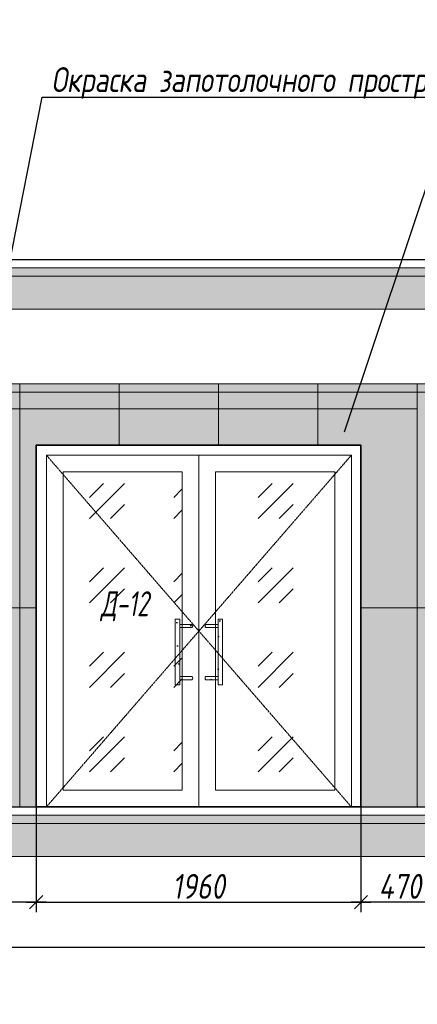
# Model space of a CAD drawing. Header units: millimetres. Extents: x -521669 to 178656, y -69521 to 500758.
# Tile 20 of 256: x -442326 to -439926, y 459763 to 465699. Entities that reach past the tile are written whole.
import ezdxf
from ezdxf import colors
from ezdxf.entities.mleader import LeaderData, LeaderLine
from ezdxf.math import Vec2, Vec3

# ---------------------------------------------------------------- set-up
doc = ezdxf.new("R2010")
doc.units = ezdxf.units.MM
doc.linetypes.add('( Hidden )', pattern=[0.375, 0.25, -0.125])
doc.linetypes.add('DASHDOT', pattern=[25.4, 12.7, -6.35, 0, -6.35])
doc.layers.get('Defpoints').update_dxf_attribs({"color": 31})
for name, color, linetype, lineweight in [('A-DETL-GENF', 7, 'Continuous', 5), ('dim_razv', 93, 'DASHDOT', 9), ('Двери', 7, 'Continuous', 5), ('Отделка стен', 253, 'Continuous', 0), ('пот', 183, 'Continuous', 9)]:
    doc.layers.add(name, color=color, linetype=linetype, lineweight=lineweight)
doc.styles.add('fl_iso paper', font='isocpeur.ttf', dxfattribs={"width": 0.8, "oblique": 10})
doc.styles.add('In tre', font='isocpeur.ttf', dxfattribs={"width": 0.8, "oblique": 10})
doc.dimstyles.new('In tre 1_50', dxfattribs={"dimtxt": 150, "dimasz": 80, "dimexe": 60, "dimexo": 10, "dimgap": 20, "dimtad": 1, "dimdec": 0, "dimrnd": 5, "dimzin": 0, "dimdsep": 46, "dimtxsty": 'fl_iso paper', "dimblk": 'OBLIQUE', "dimcen": 0, "dimdle": 60, "dimadec": 0, "dimazin": 0, "dimtfac": 1, "dimtdec": 0, "dimtofl": 0, "dimtmove": 1, "dimatfit": 1, "dimfxl": 40, "dimtolj": 1, "dimtzin": 0, "dimarcsym": 1})
pattern_1 = [(352.5, (-706715.81, 710401.68), (100.426047, 107.214405), [0, -115.824, 0, -129.54, 0, -123.825]), (322.5, (-706715.8, 710401.68), (247.41986, 56.70328), [0, -62.484, 0, -104.394, 0, -40.005]), (282.5, (-706782.08, 710467.95), (168.099694, -167.489948), [0, -38.1, 0, -137.16, 0, -179.07]), (272.5, (-706782.08, 710467.95), (209.26523, -114.68433), [0, -19.05, 0, -89.916, 0, -102.87])]

# ---------------------------------------------------------------- blocks, each defined once
blk = doc.blocks.new('_Oblique')
at = {"color": 0, "linetype": 'ByBlock', "lineweight": -2}
blk.add_line((-0.5, -0.5), (0.5, 0.5), dxfattribs=at)
blk = doc.blocks.new('*D12373')
at = {"layer": 'Defpoints', "color": 0, "linetype": 'ByBlock', "transparency": 16777216}
for p in [(-442225.6, 460953.2), (-440265.6, 460953.2), (-440265.6, 460379)]:
    blk.add_point(p, dxfattribs=at)
at = {"layer": 'dim_razv', "color": 0, "linetype": 'ByBlock', "lineweight": -2, "transparency": 16777216}
for p, q in [((-442225.6, 460943.2), (-442225.6, 460319)), ((-440265.6, 460943.2), (-440265.6, 460319)), ((-442285.6, 460379), (-440205.6, 460379))]:
    blk.add_line(p, q, dxfattribs=at)
at = {"layer": 'dim_razv', "color": 0, "linetype": 'ByBlock', "lineweight": -2, "transparency": 16777216, "xscale": 80, "yscale": 80, "zscale": 80, "rotation": 180}
blk.add_blockref('_Oblique', (-442225.6, 460379), dxfattribs=at)
at = {"layer": 'dim_razv', "color": 0, "linetype": 'ByBlock', "lineweight": -2, "transparency": 16777216, "xscale": 80, "yscale": 80, "zscale": 80}
blk.add_blockref('_Oblique', (-440265.6, 460379), dxfattribs=at)
at = {"layer": 'dim_razv', "color": 0, "linetype": 'ByBlock', "transparency": 16777216, "insert": (-441245.6, 460474), "char_height": 150, "attachment_point": 5, "style": 'fl_iso paper'}
blk.add_mtext('\\A1;1960', dxfattribs=at)
blk = doc.blocks.new('*D12367')
at = {"layer": 'Defpoints', "color": 0, "linetype": 'ByBlock', "transparency": 16777216}
for p in [(-440265.6, 461314.9), (-439795.6, 461281.9), (-440265.6, 460379)]:
    blk.add_point(p, dxfattribs=at)
at = {"layer": 'dim_razv', "color": 0, "linetype": 'ByBlock', "lineweight": -2, "transparency": 16777216}
for p, q in [((-440265.6, 461304.9), (-440265.6, 460319)), ((-439795.6, 461271.9), (-439795.6, 460319)), ((-439735.6, 460379), (-440325.6, 460379))]:
    blk.add_line(p, q, dxfattribs=at)
at = {"layer": 'dim_razv', "color": 0, "linetype": 'ByBlock', "lineweight": -2, "transparency": 16777216, "xscale": 80, "yscale": 80, "zscale": 80, "rotation": 180}
blk.add_blockref('_Oblique', (-440265.6, 460379), dxfattribs=at)
at = {"layer": 'dim_razv', "color": 0, "linetype": 'ByBlock', "lineweight": -2, "transparency": 16777216, "xscale": 80, "yscale": 80, "zscale": 80}
blk.add_blockref('_Oblique', (-439795.6, 460379), dxfattribs=at)
at = {"layer": 'dim_razv', "color": 0, "linetype": 'ByBlock', "transparency": 16777216, "insert": (-440030.6, 460474), "char_height": 150, "attachment_point": 5, "style": 'fl_iso paper'}
blk.add_mtext('\\A1;470', dxfattribs=at)
blk = doc.blocks.new('*U12429')
at = {"layer": 'A-DETL-GENF'}
h = blk.add_hatch(dxfattribs=at)
h.set_pattern_fill('ANSI35', color=256, scale=10, style=0)
h.set_pattern_definition([(45, (40480.45, 4e-10), (-44.90128, 44.90128), []), (45, (40525.35, 4e-10), (-44.90128, 44.90128), [79.375, -15.875, 0, -15.875])])
h.paths.add_polyline_path([(0, -100), (40900.9, -100), (40900.9, -50), (0, -50)])
h = blk.add_hatch(dxfattribs=at)
h.set_pattern_fill('ANSI35', color=256, scale=20, style=0)
h.set_pattern_definition([(45, (40480.45, 4e-10), (-89.80256, 89.80256), []), (45, (40570.25, 4e-10), (-89.80256, 89.80256), [158.75, -31.75, 0, -31.75])])
h.paths.add_polyline_path([(0, -300), (40900.9, -300), (40900.9, -100), (0, -100)])
at = {"lineweight": 13}
blk.add_lwpolyline([(0, -50), (40900.9, -50), (40900.9, 0), (0, 0)], close=True, dxfattribs=at)
at = {"lineweight": 30}
blk.add_lwpolyline([(0, 0), (40900.9, 0)], dxfattribs=at)
at = {"layer": 'A-DETL-GENF'}
for points in [[(0, -100), (40900.9, -100), (40900.9, -50), (0, -50)], [(0, -300), (40900.9, -300), (40900.9, -100), (0, -100)]]:
    blk.add_lwpolyline(points, close=True, dxfattribs=at)
blk = doc.blocks.new('*U12430')
at = {"layer": 'A-DETL-GENF'}
h = blk.add_hatch(dxfattribs=at)
h.set_pattern_fill('ANSI35', color=256, scale=10, style=0)
h.set_pattern_definition([(45, (40480.45, 4e-10), (-44.90128, 44.90128), []), (45, (40525.35, 4e-10), (-44.90128, 44.90128), [79.375, -15.875, 0, -15.875])])
h.paths.add_polyline_path([(0, -100), (40900.9, -100), (40900.9, -50), (0, -50)])
h = blk.add_hatch(dxfattribs=at)
h.set_pattern_fill('ANSI35', color=256, scale=20, style=0)
h.set_pattern_definition([(45, (40480.45, 4e-10), (-89.80256, 89.80256), []), (45, (40570.25, 4e-10), (-89.80256, 89.80256), [158.75, -31.75, 0, -31.75])])
h.paths.add_polyline_path([(0, -300), (40900.9, -300), (40900.9, -100), (0, -100)])
at = {"lineweight": 13}
blk.add_lwpolyline([(0, -50), (40900.9, -50), (40900.9, 0), (0, 0)], close=True, dxfattribs=at)
at = {"lineweight": 30}
blk.add_lwpolyline([(0, 0), (40900.9, 0)], dxfattribs=at)
at = {"layer": 'A-DETL-GENF'}
for points in [[(0, -100), (40900.9, -100), (40900.9, -50), (0, -50)], [(0, -300), (40900.9, -300), (40900.9, -100), (0, -100)]]:
    blk.add_lwpolyline(points, close=True, dxfattribs=at)
blk = doc.blocks.new('*D12325')
at = {"layer": 'Defpoints', "color": 0, "linetype": 'ByBlock', "transparency": 16777216}
for p in [(-442225.6, 461188.7), (-442810.7, 460953.2), (-442810.7, 460379)]:
    blk.add_point(p, dxfattribs=at)
at = {"layer": 'dim_razv', "color": 0, "linetype": 'ByBlock', "lineweight": -2, "transparency": 16777216}
for p, q in [((-442225.6, 461178.7), (-442225.6, 460319)), ((-442810.7, 460943.2), (-442810.7, 460319)), ((-442165.6, 460379), (-442870.7, 460379))]:
    blk.add_line(p, q, dxfattribs=at)
at = {"layer": 'dim_razv', "color": 0, "linetype": 'ByBlock', "lineweight": -2, "transparency": 16777216, "xscale": 80, "yscale": 80, "zscale": 80, "rotation": 180}
blk.add_blockref('_Oblique', (-442810.7, 460379), dxfattribs=at)
at = {"layer": 'dim_razv', "color": 0, "linetype": 'ByBlock', "lineweight": -2, "transparency": 16777216, "xscale": 80, "yscale": 80, "zscale": 80}
blk.add_blockref('_Oblique', (-442225.6, 460379), dxfattribs=at)
at = {"layer": 'dim_razv', "color": 0, "linetype": 'ByBlock', "transparency": 16777216, "insert": (-442518.2, 460474), "char_height": 150, "attachment_point": 5, "style": 'fl_iso paper'}
blk.add_mtext('\\A1;585', dxfattribs=at)
blk = doc.blocks.new('*D12327')
at = {"layer": 'Defpoints', "color": 0, "linetype": 'ByBlock', "transparency": 16777216}
for p in [(-447725.6, 461855.2), (-429315.6, 460725.6), (-429315.6, 460107)]:
    blk.add_point(p, dxfattribs=at)
at = {"layer": 'dim_razv', "color": 0, "linetype": 'ByBlock', "lineweight": -2, "transparency": 16777216}
for p, q in [((-447725.6, 461845.2), (-447725.6, 460047)), ((-429315.6, 460715.6), (-429315.6, 460047)), ((-447785.6, 460107), (-429255.6, 460107))]:
    blk.add_line(p, q, dxfattribs=at)
at = {"layer": 'dim_razv', "color": 0, "linetype": 'ByBlock', "lineweight": -2, "transparency": 16777216, "xscale": 80, "yscale": 80, "zscale": 80, "rotation": 180}
blk.add_blockref('_Oblique', (-447725.6, 460107), dxfattribs=at)
at = {"layer": 'dim_razv', "color": 0, "linetype": 'ByBlock', "lineweight": -2, "transparency": 16777216, "xscale": 80, "yscale": 80, "zscale": 80}
blk.add_blockref('_Oblique', (-429315.6, 460107), dxfattribs=at)
at = {"layer": 'dim_razv', "color": 0, "linetype": 'ByBlock', "transparency": 16777216, "insert": (-438520.6, 460202), "char_height": 150, "attachment_point": 5, "style": 'fl_iso paper'}
blk.add_mtext('\\A1;18410', dxfattribs=at)
blk = doc.blocks.new('*U12263')
at = {"layer": 'dim_razv', "true_color": 0xffffff, "transparency": 33554559}
h = blk.add_hatch(color=7, dxfattribs=at)
h.dxf.hatch_style = 1
h.paths.add_polyline_path([(0, 0), (36900, 0), (36900, 50), (0, 50)])
at = {"lineweight": 20, "transparency": 33554559}
blk.add_lwpolyline([(0, 0), (36900, 0), (36900, 50), (0, 50)], close=True, dxfattribs=at)

msp = doc.modelspace()

# ---------------------------------------------------------------- hatches: boundary and pattern name
at = {"true_color": 0xcccccc}
h = msp.add_hatch(dxfattribs=at)
h.set_pattern_fill('AR-SAND', color=254, scale=3, angle=315)
h.set_pattern_definition(pattern_1)
h.paths.add_polyline_path([(-441359.3, 461688.2), (-441386.3, 461688.2), (-441386.3, 462084.7), (-441359.3, 462084.7)])
h = msp.add_hatch(dxfattribs=at)
h.set_pattern_fill('AR-SAND', color=254, scale=3, angle=315)
h.set_pattern_definition(pattern_1)
h.paths.add_polyline_path([(-441128.6, 461688.2), (-441101.5, 461688.2), (-441101.5, 462084.7), (-441128.6, 462084.7)])
h = msp.add_hatch(dxfattribs=at)
h.set_pattern_fill('AR-SAND', color=254, scale=3, angle=315)
h.set_pattern_definition(pattern_1)
edge = h.paths.add_edge_path()
edge.add_line((-441286.8, 462053.8), (-441359.3, 462053.8))
edge.add_line((-441359.3, 462053.8), (-441359.3, 462034.5))
edge.add_line((-441359.3, 462034.5), (-441286.8, 462034.5))
edge.add_arc((-441292.1, 462044.1), 11, 298.44951, 421.55049)
h = msp.add_hatch(dxfattribs=at)
h.set_pattern_fill('AR-SAND', color=254, scale=3, angle=315)
h.set_pattern_definition(pattern_1)
edge = h.paths.add_edge_path()
edge.add_line((-441201.1, 462053.8), (-441128.6, 462053.8))
edge.add_line((-441128.6, 462053.8), (-441128.6, 462034.5))
edge.add_line((-441128.6, 462034.5), (-441201.1, 462034.5))
edge.add_arc((-441195.8, 462044.1), 11, 118.44951, 241.55049, ccw=False)
h = msp.add_hatch(dxfattribs=at)
h.set_pattern_fill('AR-SAND', color=254, scale=3, angle=315)
h.set_pattern_definition(pattern_1)
edge = h.paths.add_edge_path()
edge.add_line((-441286.8, 461719.2), (-441359.3, 461719.2))
edge.add_line((-441359.3, 461719.2), (-441359.3, 461738.5))
edge.add_line((-441359.3, 461738.5), (-441286.8, 461738.5))
edge.add_arc((-441292.1, 461728.9), 11, -61.55049, 61.55049, ccw=False)
h = msp.add_hatch(dxfattribs=at)
h.set_pattern_fill('AR-SAND', color=254, scale=3, angle=315)
h.set_pattern_definition(pattern_1)
edge = h.paths.add_edge_path()
edge.add_line((-441201.1, 461719.2), (-441128.6, 461719.2))
edge.add_line((-441128.6, 461719.2), (-441128.6, 461738.5))
edge.add_line((-441128.6, 461738.5), (-441201.1, 461738.5))
edge.add_arc((-441195.8, 461728.9), 11, 118.44951, 241.55049)
at = {"layer": 'dim_razv', "true_color": 0xeceae4, "transparency": 33554687}
h = msp.add_hatch(dxfattribs=at)
h.set_pattern_fill('AR-SAND', color=254, scale=3, angle=315)
h.set_pattern_definition([(352.5, (122232.77, 505553.85), (100.426047, 107.214405), [0, -115.824, 0, -129.54, 0, -123.825]), (322.5, (122232.77, 505553.85), (247.419855, 56.70328), [0, -62.484, 0, -104.394, 0, -40.005]), (282.5, (122166.5, 505620.12), (168.099694, -167.489948), [0, -38.1, 0, -137.16, 0, -179.07]), (272.5, (122166.5, 505620.12), (209.265234, -114.68433), [0, -19.05, 0, -89.916, 0, -102.87])])
h.paths.add_polyline_path([(-448245.6, 463153.2), (-448245.6, 461103.2)])
h.paths.add_polyline_path([(-447445.6, 463153.2), (-446445.6, 463153.2), (-446445.6, 461753.2), (-447445.6, 461753.2)], flags=16)
h.paths.add_polyline_path([(-446245.6, 463153.2), (-445095.6, 463153.2), (-445095.6, 461103.2), (-446245.6, 461103.2)], flags=16)
h.paths.add_polyline_path([(-444510.7, 463453.2), (-442810.7, 463453.2), (-442810.7, 460953.2), (-444510.7, 460953.2)])
h.paths.add_polyline_path([(-442225.6, 460953.2), (-442225.6, 463133.2), (-440265.6, 463133.2), (-440265.6, 460953.2)])
h.paths.add_polyline_path([(-439495.6, 463153.2), (-439795.6, 463153.2), (-439795.6, 461103.2), (-439495.6, 461103.2)], flags=16)
h.paths.add_polyline_path([(-439295.6, 463153.2), (-437695.6, 463153.2), (-437695.6, 461103.2), (-439295.6, 461103.2)], flags=16)
h.paths.add_polyline_path([(-437495.6, 463153.2), (-436045.6, 463153.2), (-436045.6, 460953.2), (-437495.6, 460953.2)])
h.paths.add_polyline_path([(-433695.6, 463153.2), (-431695.6, 463153.2), (-431695.6, 461103.2), (-433695.6, 461103.2)], flags=16)
h.paths.add_polyline_path([(-424620.7, 462357), (-423870.7, 462357), (-423870.7, 461007), (-424620.7, 461007)], flags=16)
h.paths.add_polyline_path([(-417537.5, 461203.2), (-417537.5, 461303.2), (-417437.5, 461303.2), (-417437.5, 461203.2)], flags=16)
edge = h.paths.add_edge_path(flags=0)
edge.add_arc((-417487.5, 461253.2), 28.4, 0, 360)
edge = h.paths.add_edge_path(flags=0)
edge.add_arc((-417501, 461253.2), 3.95, 0, 360)
edge = h.paths.add_edge_path(flags=0)
edge.add_arc((-417473.9, 461253.2), 3.95, 0, 360)
h.paths.add_polyline_path([(-410502.4, 460953.2), (-410825.6, 460953.2), (-410825.6, 461103.1), (-410525.6, 461103.1), (-410525.6, 461253.1), (-410225.6, 461253.1), (-410225.6, 461403.1), (-409925.6, 461403.1), (-409925.6, 461553.1), (-409625.6, 461553.1), (-409625.6, 461703.1), (-409133.5, 461703.1), (-409133.5, 463503.2), (-447845.6, 463503.2), (-447845.6, 461703.1), (-447445.6, 461703.1), (-447445.6, 461553.1), (-447145.6, 461553.1), (-447145.6, 461403.1), (-446845.6, 461403.1), (-446845.6, 461253.1), (-446545.6, 461253.1), (-446545.6, 461103.1), (-446245.6, 461103.1), (-446245.6, 460953.2)])
at = {"layer": 'пот', "lineweight": 0, "true_color": 0x7e9fe7}
h = msp.add_hatch(dxfattribs=at)
h.set_pattern_fill('GOST_GLASS', color=161, scale=60)
h.set_pattern_definition([(45, (-606349.97, 465746.1), (509.1169, -5e-14), [300, -420]), (45, (-606222.7, 465746.1), (509.1169, -5e-14), [120, -600]), (45, (-606349.97, 465873.37), (509.1169, -5e-14), [120, -600])])
h.paths.add_polyline_path([(-442063.9, 462973.2), (-441343.9, 462973.2), (-441343.9, 461053.2), (-442063.9, 461053.2)])
h.paths.add_polyline_path([(-441143.9, 462973.2), (-440423.9, 462973.2), (-440423.9, 461053.2), (-441143.9, 461053.2)])

# ---------------------------------------------------------------- linework, layer by layer
at = {"lineweight": 35}
msp.add_lwpolyline([(-442225.6, 460953.2), (-442225.6, 463133.2), (-440265.6, 463133.2), (-440265.6, 460953.2)], close=True, dxfattribs=at)
msp.add_lwpolyline([(-442225.6, 460953.2), (-442225.6, 463133.2), (-440265.6, 463133.2), (-440265.6, 460953.2)], close=True)
at = {"lineweight": 13}
for points in [[(-442163.9, 460953.2), (-442163.9, 463073.2), (-440323.9, 463073.2), (-440323.9, 460953.2)], [(-442163.9, 463073.2), (-441243.9, 463073.2), (-441243.9, 460953.2), (-442163.9, 460953.2)], [(-441243.9, 463073.2), (-440323.9, 463073.2), (-440323.9, 460953.2), (-441243.9, 460953.2)], [(-442063.9, 462973.2), (-441343.9, 462973.2), (-441343.9, 461053.2), (-442063.9, 461053.2)], [(-441143.9, 462973.2), (-440423.9, 462973.2), (-440423.9, 461053.2), (-441143.9, 461053.2)], [(-441359.3, 461688.2), (-441386.3, 461688.2), (-441386.3, 462084.7), (-441359.3, 462084.7)], [(-441128.6, 461688.2), (-441101.5, 461688.2), (-441101.5, 462084.7), (-441128.6, 462084.7)]]:
    msp.add_lwpolyline(points, close=True, dxfattribs=at)
at = {"linetype": '( Hidden )', "lineweight": 13, "ltscale": 10}
for points in [[(-442163.9, 463073.2), (-441243.9, 462013.2), (-442163.9, 460953.2)], [(-440323.9, 463073.2), (-441243.9, 462013.2), (-440323.9, 460953.2)]]:
    msp.add_lwpolyline(points, dxfattribs=at)
at = {"lineweight": 13}
msp.add_lwpolyline([(-441243.9, 463073.2), (-441243.9, 460953.2)], dxfattribs=at)
for points in [[(-441286.8, 462053.8), (-441359.3, 462053.8), (-441359.3, 462034.5), (-441286.8, 462034.5, 0.595534)], [(-441201.1, 462053.8), (-441128.6, 462053.8), (-441128.6, 462034.5), (-441201.1, 462034.5, -0.595534)], [(-441286.8, 461719.2), (-441359.3, 461719.2), (-441359.3, 461738.5), (-441286.8, 461738.5, -0.595534)], [(-441201.1, 461719.2), (-441128.6, 461719.2), (-441128.6, 461738.5), (-441201.1, 461738.5, 0.595534)]]:
    msp.add_lwpolyline(points, format="xyb", close=True, dxfattribs=at)
at = {"layer": 'Отделка стен', "transparency": 33554687}
for points in [[(-442810.7, 463353.2), (-442325.6, 463353.2), (-442325.6, 463503.2), (-443045.6, 463503.2), (-443045.6, 463453.2)], [(-442325.6, 460953.2), (-442325.6, 463353.2), (-442690.7, 463353.2)], [(-441725.6, 463133.2), (-441725.6, 463353.2), (-442325.6, 463353.2), (-442325.6, 460953.2)], [(-441125.6, 463133.2), (-441125.6, 463353.2), (-441725.6, 463353.2), (-441725.6, 463133.2)], [(-440525.6, 463133.2), (-440525.6, 463353.2), (-441125.6, 463353.2), (-441125.6, 463133.2)], [(-439925.6, 463153.2), (-439925.6, 463353.2), (-440525.6, 463353.2), (-440525.6, 463133.2)], [(-440525.6, 460953.2), (-440525.6, 460953.2), (-439925.6, 460953.2), (-439925.6, 463153.2)], [(-442225.6, 462153.2), (-442810.7, 462153.2)], [(-442810.7, 462153.2), (-442225.6, 462153.2)], [(-439795.6, 462153.2), (-440265.6, 462153.2)], [(-440265.6, 462153.2), (-439795.6, 462153.2)], [(-442193.9, 460953.2), (-442193.9, 460953.2), (-441593.9, 460953.2)], [(-441593.9, 460953.2), (-441593.9, 460953.2), (-440993.9, 460953.2)], [(-440993.9, 460953.2), (-440993.9, 460953.2), (-440343.9, 460953.2)]]:
    msp.add_lwpolyline(points, dxfattribs=at)
for points in [[(-442325.6, 463503.2), (-442325.6, 463353.2), (-441725.6, 463353.2), (-441725.6, 463503.2)], [(-441725.6, 463503.2), (-441725.6, 463353.2), (-441125.6, 463353.2), (-441125.6, 463503.2)], [(-441125.6, 463503.2), (-441125.6, 463353.2), (-440525.6, 463353.2), (-440525.6, 463503.2)], [(-440525.6, 463503.2), (-440525.6, 463353.2), (-439925.6, 463353.2), (-439925.6, 463503.2)]]:
    msp.add_lwpolyline(points, close=True, dxfattribs=at)

# ---------------------------------------------------------------- block references
for name, p in [('*U12429', (-448266.1, 464253.2)), ('*U12263', (-447725.6, 463453.2)), ('*U12430', (-448266.1, 460953.2))]:
    msp.add_blockref(name, p)

# ---------------------------------------------------------------- texts
at = {"layer": 'Двери', "lineweight": 0, "insert": (-441691.1, 462162.6), "char_height": 150, "attachment_point": 5, "style": 'fl_iso paper'}
msp.add_mtext_dynamic_manual_height_columns('{\\W0.7;Д-12}', width=190.261, gutter_width=1350, heights=[0], dxfattribs=at)

# ---------------------------------------------------------------- dimensions: what is measured, and where the dimension line sits
at = {"layer": 'dim_razv', "color": 18, "linetype": 'ByBlock', "true_color": 0x000000}
for base, p1, p2, picture, middle in [((-429315.6, 460107), (-447725.6, 461855.2), (-429315.6, 460725.6), '*D12327', (-438520.6, 460202)), ((-440265.6, 460379), (-439795.6, 461281.9), (-440265.6, 461314.9), '*D12367', (-440030.6, 460474)), ((-442810.7, 460379), (-442225.6, 461188.7), (-442810.7, 460953.2), '*D12325', (-442518.2, 460474)), ((-440265.6, 460379), (-442225.6, 460953.2), (-440265.6, 460953.2), '*D12373', (-441245.6, 460474))]:
    dim = msp.add_linear_dim(base=base, p1=p1, p2=p2, dimstyle='In tre 1_50', dxfattribs=at)
    dim.commit()
    dim.dimension.update_dxf_attribs({"geometry": picture, "text_midpoint": middle})

# ---------------------------------------------------------------- leaders
at = {"layer": 'dim_razv', "color": 0, "linetype": 'ByBlock'}
ml = msp.add_multileader_mtext('Standard', dxfattribs=at)
ml.set_content('Потолок подвесной, реечный\\Pрейка 50х50 белого цвета, шаг рейки 120-125мм', style='In tre')
ml.set_leader_properties()
ml.build(insert=Vec2(0, 0))
ml.multileader.update_dxf_attribs({"text_left_attachment_type": 6, "text_right_attachment_type": 6, "dogleg_length": 1, "arrow_head_size": 0, "scale": 50})
ctx = ml.context
ctx.base_point, ctx.scale, ctx.char_height, ctx.arrow_head_size, ctx.landing_gap_size, ctx.plane_origin = Vec3(-360037, 465488), 50, 150, 0, 4.5, Vec3(-367470.9, 463693.5)
ctx.left_attachment, ctx.right_attachment, ctx.text_align_type = 6, 6, 2
notes = []
notes.append((ctx, [(0, (1, 1, 0), (-360087, 465488), (1, 0), 50, [(0, [(-361358.5, 463253.2), (-360006.5, 463503.2)], 0, [])])]))
ctx.mtext.insert, ctx.mtext.width, ctx.mtext.defined_height, ctx.mtext.alignment, ctx.mtext.flow_direction = Vec3(-357839.6, 465683), 2509.515, 696.6, 3, 5
ml = msp.add_multileader_mtext('Standard', dxfattribs=at)
ml.set_content('Окраска запотолочного пространства в белый цвет RAL9016', style='In tre')
ml.set_leader_properties()
ml.build(insert=Vec2(0, 0))
ml.multileader.update_dxf_attribs({"text_left_attachment_type": 6, "text_right_attachment_type": 6, "dogleg_length": 1, "arrow_head_size": 0, "scale": 50})
ctx = ml.context
ctx.base_point, ctx.scale, ctx.char_height, ctx.arrow_head_size, ctx.landing_gap_size, ctx.plane_origin = Vec3(-367167.1, 465329.5), 50, 150, 0, 4.5, Vec3(-369056.2, 461638.9)
ctx.left_attachment, ctx.right_attachment, ctx.text_align_type = 6, 6, 2
notes.append((ctx, [(0, (1, 1, 0), (-364171.6, 465329.5), (-1, 0), 50, [(0, [(-363881.3, 463639.5)], 0, [])])]))
ctx.mtext.insert, ctx.mtext.width, ctx.mtext.alignment, ctx.mtext.flow_direction = Vec3(-364226.1, 465509.5), 3148.852, 3, 5
ml = msp.add_multileader_mtext('Standard', dxfattribs=at)
ml.set_content('Окраска запотолочного пространства в белый цвет RAL9016', style='In tre')
ml.set_leader_properties()
ml.build(insert=Vec2(0, 0))
ml.multileader.update_dxf_attribs({"text_left_attachment_type": 6, "text_right_attachment_type": 6, "dogleg_length": 1, "arrow_head_size": 0, "scale": 50})
ctx = ml.context
ctx.base_point, ctx.scale, ctx.char_height, ctx.arrow_head_size, ctx.landing_gap_size, ctx.plane_origin = Vec3(-442139.1, 465232.9), 50, 150, 0, 4.5, Vec3(-438604.6, 461542.3)
ctx.left_attachment, ctx.right_attachment = 6, 6
notes.append((ctx, [(0, (1, 1, 0), (-442189.1, 465232.9), (1, 0), 50, [(0, [(-442479.5, 463765.4)], 0, [])])]))
ctx.mtext.insert, ctx.mtext.width, ctx.mtext.flow_direction = Vec3(-442134.6, 465412.9), 3148.852, 5
ml = msp.add_multileader_mtext('Standard', dxfattribs=at)
ml.set_content('Решетка вентиляционная декоративная 850х400 в цвет стен', style='In tre')
ml.set_leader_properties()
ml.build(insert=Vec2(0, 0))
ml.multileader.update_dxf_attribs({"text_left_attachment_type": 6, "text_right_attachment_type": 6, "dogleg_length": 1, "arrow_head_size": 0, "scale": 50})
ctx = ml.context
ctx.base_point, ctx.scale, ctx.char_height, ctx.arrow_head_size, ctx.landing_gap_size, ctx.plane_origin = Vec3(-447419.1, 464983.5), 50, 150, 0, 4.5, Vec3(-439345.6, 462895.8)
ctx.left_attachment, ctx.right_attachment = 6, 6
notes.append((ctx, [(0, (1, 1, 0), (-444511.8, 464983.5), (-1, 0), 50, [(0, [(-444270.7, 463653.2), (-443348.1, 463821.1)], 0, [])])]))
ctx.mtext.insert, ctx.mtext.width, ctx.mtext.defined_height, ctx.mtext.flow_direction = Vec3(-447414.6, 465178.5), 2996.732, 696.6, 5
ml = msp.add_multileader_mtext('Standard', dxfattribs=at)
ml.set_content('Плитка керамогранитная, настенная, размер плитки 600х1200мм, расположить вертикально', style='In tre')
ml.set_leader_properties()
ml.build(insert=Vec2(0, 0))
ml.multileader.update_dxf_attribs({"text_left_attachment_type": 6, "text_right_attachment_type": 6, "dogleg_length": 1, "arrow_head_size": 0, "scale": 50})
ctx = ml.context
ctx.base_point, ctx.scale, ctx.char_height, ctx.arrow_head_size, ctx.landing_gap_size, ctx.plane_origin = Vec3(-439746.9, 464907.7), 50, 150, 0, 4.5, Vec3(-439132.9, 464787.2)
ctx.left_attachment, ctx.right_attachment = 6, 6
notes.append((ctx, [(1, (1, 1, 0), (-439796.9, 464907.7), (1, 0), 50, [(1, [(-440364.2, 463213.8)], 0, [])])]))
ctx.mtext.insert, ctx.mtext.width, ctx.mtext.defined_height, ctx.mtext.flow_direction = Vec3(-439742.4, 465102.7), 3060.297, 696.6, 5
ml = msp.add_multileader_mtext('Standard', dxfattribs=at)
ml.set_content('Зеркало на стене, выполнить в один уровень с отделкой стен', style='In tre')
ml.set_leader_properties()
ml.build(insert=Vec2(0, 0))
ml.multileader.update_dxf_attribs({"text_left_attachment_type": 6, "text_right_attachment_type": 6, "dogleg_length": 1, "arrow_head_size": 0, "scale": 50})
ctx = ml.context
ctx.base_point, ctx.scale, ctx.char_height, ctx.arrow_head_size, ctx.landing_gap_size, ctx.plane_origin = Vec3(-447338.5, 459765.9), 50, 150, 0, 4.5, Vec3(-439596.2, 457971.3)
ctx.left_attachment, ctx.right_attachment = 6, 6
notes.append((ctx, [(0, (1, 1, 0), (-444415.9, 459765.9), (-1, 0), 50, [(1, [(-443757.9, 461048.2)], 0, [])])]))
ctx.mtext.insert, ctx.mtext.width, ctx.mtext.defined_height, ctx.mtext.flow_direction = Vec3(-447334, 459960.9), 3043.138, 696.6, 5
for ctx, leaders in notes:
    for number, flags, end, landing, length, lines in leaders:
        leader = LeaderData()
        leader.index, (leader.has_last_leader_line, leader.has_dogleg_vector, leader.attachment_direction) = number, flags
        leader.last_leader_point, leader.dogleg_vector, leader.dogleg_length = Vec3(end), Vec3(landing), length
        for number, points, colour, breaks in lines:
            line = LeaderLine()
            line.index, line.vertices, line.color, line.breaks = number, Vec3.list(points), colors.encode_raw_color(colour), breaks
            leader.lines.append(line)
        ctx.leaders.append(leader)

doc.saveas('drawing.dxf')
